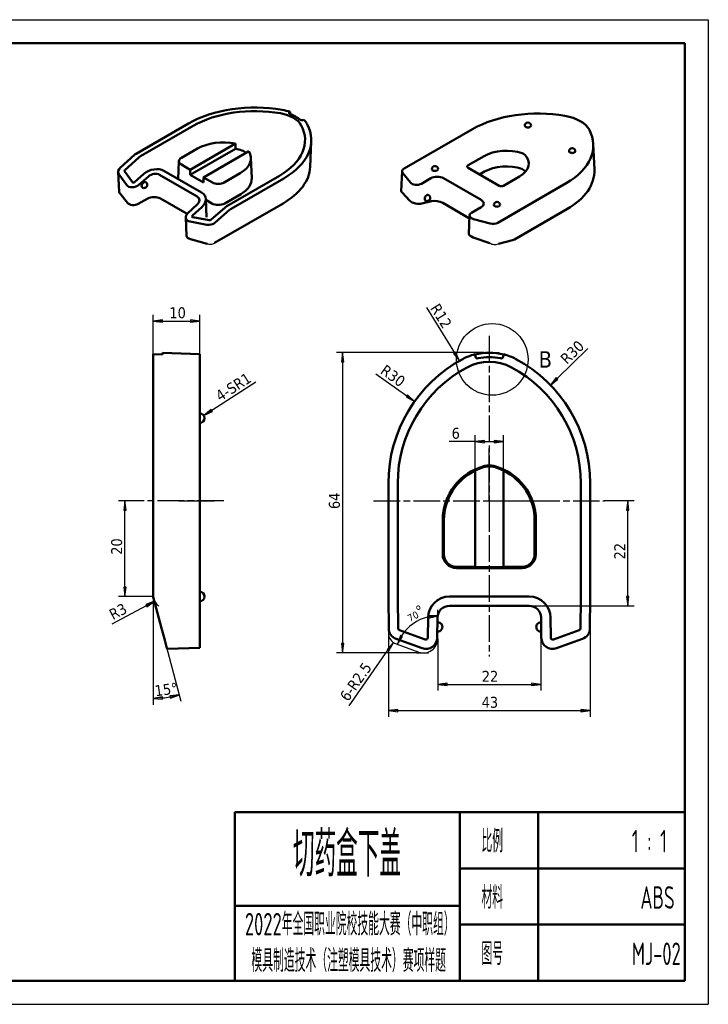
# Model space of a CAD drawing. Header units: millimetres. Extents: x -18 to 278, y 2 to 211.
# Tile 2 of 2: x 132 to 278, y 2 to 211. Entities that reach past the tile are written whole.
import ezdxf

# ---------------------------------------------------------------- set-up
doc = ezdxf.new("R2010")
doc.units = ezdxf.units.MM
doc.linetypes.add('CHAIN', pattern=[0.3543, 0.2362, -0.0295, 0.0591, -0.0295])
for name, color, linetype, lineweight in [('1轮廓实线层', 7, 'Continuous', 50), ('2细线层', 4, 'Continuous', 25), ('6文字层', 3, 'Continuous', 25), ('可见 (ISO)', 7, 'Continuous', 50), ('局部视图边界 (ISO)', 7, 'Continuous', 25), ('草图几何图元 (ISO)', 7, 'Continuous', 25)]:
    doc.layers.add(name, color=color, linetype=linetype, lineweight=lineweight)
doc.layers.add('中心线 (ISO)', color=1, linetype='Continuous', lineweight=25, true_color=0xff0000)
doc.styles.add('PC_TEXTSTYLE4', font='ISOCP.SHX', dxfattribs={"width": 0.707, "bigfont": 'GBCBIG.SHX'})
doc.styles.add('标签文本 (ISO)', font='tahoma.ttf')
doc.styles.add('注释文本 (ISO)', font='tahoma.ttf')
doc.dimstyles.new('默认 (GB)', dxfattribs={"dimscale": 0.666667, "dimtxt": 3.5, "dimasz": 3, "dimexe": 2, "dimexo": 0, "dimgap": 0.75, "dimtad": 1, "dimrnd": 1e-08, "dimdsep": 46, "dimtxsty": '注释文本 (ISO)', "dimblk": 'Filled-1', "dimcen": 0.09, "dimdle": 10, "dimclrd": 256, "dimclre": 256, "dimclrt": 256, "dimaunit": 1, "dimadec": 3, "dimazin": 2, "dimtfac": 1, "dimtmove": 0, "dimatfit": 3, "dimldrblk": 'Filled-1', "dimfxl": 1, "dimtolj": 1, "dimtzin": 0, "dimlwd": -1, "dimlwe": -1, "dimarcsym": 0})

# ---------------------------------------------------------------- blocks, each defined once
blk = doc.blocks.new('Filled-1')
at = {"color": 0}
for p, q in [((0, 0), (-1, 0.125)), ((-1, 0.125), (-1, -0.125)), ((-1, 0), (0, 0)), ((-1, -0.125), (0, 0))]:
    blk.add_line(p, q, dxfattribs=at)
at = {"color": 0, "flags": 128}
blk.add_lwpolyline([(-1, -0.125), (0, 0), (-1, 0.125), (-1, -0.125)], dxfattribs=at)
at = {"color": 0}
blk.add_solid([(-1, -0.125), (0, 0), (-1, 0.125), (-1, -0.125)], dxfattribs=at)
blk = doc.blocks.new('*D12')
at = {"layer": '2细线层'}
for p, q in [((230.49, 140.5), (199.09, 140.5)), ((200.43, 138.5), (200.43, 78.54)), ((216.19, 76.54), (199.09, 76.54))]:
    blk.add_line(p, q, dxfattribs=at)
at = {"layer": 'Defpoints', "color": 0}
for p in [(230.49, 140.5), (200.43, 76.54), (216.19, 76.54)]:
    blk.add_point(p, dxfattribs=at)
at = {"layer": '2细线层', "xscale": 2, "yscale": 2, "zscale": 2}
for p, rotation in [((200.43, 140.5), 90), ((200.43, 76.54), 270)]:
    blk.add_blockref('Filled-1', p, dxfattribs=dict(at, rotation=rotation))
at = {"layer": '2细线层', "insert": (197.5, 106.29), "char_height": 2.3333, "attachment_point": 1, "rotation": 90, "style": '注释文本 (ISO)'}
blk.add_mtext('\\A1; \\fTahoma|b0|i0;\\H2.3333;64', dxfattribs=at)
blk = doc.blocks.new('*D13')
at = {"layer": '2细线层'}
blk.add_line((218.27, 150.12), (224.29, 140.43), dxfattribs=at)
at = {"layer": 'Defpoints', "color": 0}
for p in [(225.34, 138.73), (231.68, 128.54)]:
    blk.add_point(p, dxfattribs=at)
at = {"layer": '2细线层', "xscale": 2, "yscale": 2, "zscale": 2, "rotation": 301.8476330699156}
blk.add_blockref('Filled-1', (225.34, 138.73), dxfattribs=at)
at = {"layer": '2细线层', "insert": (220.98, 151.21), "char_height": 2.333, "attachment_point": 1, "rotation": 301.8476, "style": '注释文本 (ISO)'}
blk.add_mtext('\\A1;R12', dxfattribs=at)
blk = doc.blocks.new('*D14')
at = {"layer": '2细线层'}
blk.add_line((207.52, 136), (214.14, 131.27), dxfattribs=at)
at = {"layer": 'Defpoints', "color": 0}
for p in [(215.76, 130.11), (240.18, 112.67)]:
    blk.add_point(p, dxfattribs=at)
at = {"layer": '2细线层', "xscale": 2, "yscale": 2, "zscale": 2, "rotation": 324.4591692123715}
blk.add_blockref('Filled-1', (215.76, 130.11), dxfattribs=at)
at = {"layer": '2细线层', "insert": (209.63, 138.09), "char_height": 2.333, "attachment_point": 1, "rotation": 324.4592, "style": '注释文本 (ISO)'}
blk.add_mtext('\\A1;R30', dxfattribs=at)
blk = doc.blocks.new('*D15')
at = {"layer": '2细线层'}
for p, q in [((210.18, 88.94), (210.18, 62.92)), ((253.18, 88.94), (253.18, 62.92)), ((212.18, 64.25), (251.18, 64.25))]:
    blk.add_line(p, q, dxfattribs=at)
at = {"layer": 'Defpoints', "color": 0}
for p in [(210.18, 88.94), (253.18, 88.94), (253.18, 64.25)]:
    blk.add_point(p, dxfattribs=at)
at = {"layer": '2细线层', "xscale": 2, "yscale": 2, "zscale": 2, "rotation": 180}
blk.add_blockref('Filled-1', (210.18, 64.25), dxfattribs=at)
at = {"layer": '2细线层', "xscale": 2, "yscale": 2, "zscale": 2}
blk.add_blockref('Filled-1', (253.18, 64.25), dxfattribs=at)
at = {"layer": '2细线层', "insert": (230.05, 67.18), "char_height": 2.333, "attachment_point": 1, "style": '注释文本 (ISO)'}
blk.add_mtext('\\A1;43', dxfattribs=at)
blk = doc.blocks.new('*D16')
at = {"layer": '2细线层'}
for p, q in [((242.68, 81.04), (242.68, 68.49)), ((220.68, 79.54), (220.68, 68.49)), ((222.68, 69.82), (240.68, 69.82))]:
    blk.add_line(p, q, dxfattribs=at)
at = {"layer": 'Defpoints', "color": 0}
for p in [(242.68, 81.04), (220.68, 79.54), (242.68, 69.82)]:
    blk.add_point(p, dxfattribs=at)
at = {"layer": '2细线层', "xscale": 2, "yscale": 2, "zscale": 2, "rotation": 180}
blk.add_blockref('Filled-1', (220.68, 69.82), dxfattribs=at)
at = {"layer": '2细线层', "xscale": 2, "yscale": 2, "zscale": 2}
blk.add_blockref('Filled-1', (242.68, 69.82), dxfattribs=at)
at = {"layer": '2细线层', "insert": (230.08, 72.7), "char_height": 2.333, "attachment_point": 1, "style": '注释文本 (ISO)'}
blk.add_mtext('\\A1;22', dxfattribs=at)
blk = doc.blocks.new('*D17')
at = {"layer": '2细线层'}
blk.add_line((220.68, 80.32), (220.68, 85.73), dxfattribs=at)
blk.add_arc((220.68, 75.27), 9.13, 102.5753, 147.6065, dxfattribs=at)
at = {"layer": 'Defpoints', "color": 0}
for p in [(214.02, 81.52), (220.68, 80.32), (211.83, 78.46), (220.68, 75.27)]:
    blk.add_point(p, dxfattribs=at)
at = {"layer": '2细线层', "xscale": 2, "yscale": 2, "zscale": 2}
for p, rotation in [((220.68, 84.4), 6.287640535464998), ((212.09, 78.36), 243.8941231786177)]:
    blk.add_blockref('Filled-1', p, dxfattribs=dict(at, rotation=rotation))
at = {"layer": '2细线层', "insert": (212.91, 84.71), "char_height": 2.3333, "attachment_point": 1, "rotation": 28.3749, "style": '注释文本 (ISO)'}
blk.add_mtext(' {\\ftahoma|b0|i0|c0|p0;\\H0.665x;70}{%%D}', dxfattribs=at)
blk = doc.blocks.new('*D18')
at = {"layer": '2细线层'}
blk.add_line((201.79, 65.28), (210.09, 77.12), dxfattribs=at)
at = {"layer": 'Defpoints', "color": 0}
for p in [(212.68, 80.81), (211.24, 78.76)]:
    blk.add_point(p, dxfattribs=at)
at = {"layer": '2细线层', "xscale": 2, "yscale": 2, "zscale": 2, "rotation": 54.95372422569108}
blk.add_blockref('Filled-1', (211.24, 78.76), dxfattribs=at)
at = {"layer": '2细线层', "insert": (199.67, 67.37), "char_height": 2.3333, "attachment_point": 1, "rotation": 54.9537, "style": '注释文本 (ISO)'}
blk.add_mtext('\\A1;\\fTahoma|b0|i0;\\H2.3333;6-R2.5', dxfattribs=at)
blk = doc.blocks.new('*D27')
at = {"layer": '2细线层'}
blk.add_line((252.66, 141.35), (246.11, 134.98), dxfattribs=at)
at = {"layer": 'Defpoints', "color": 0}
for p in [(244.68, 133.59), (223.18, 112.67)]:
    blk.add_point(p, dxfattribs=at)
at = {"layer": '2细线层', "xscale": 2, "yscale": 2, "zscale": 2, "rotation": 224.2061893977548}
blk.add_blockref('Filled-1', (244.68, 133.59), dxfattribs=at)
at = {"layer": '2细线层', "insert": (246.58, 139.53), "char_height": 2.333, "attachment_point": 1, "rotation": 44.2062, "style": '注释文本 (ISO)'}
blk.add_mtext('\\A1;R30', dxfattribs=at)
blk = doc.blocks.new('*D28')
at = {"layer": '2细线层'}
for p, q in [((256.24, 108.96), (262.51, 108.96)), ((261.17, 88.56), (261.17, 106.96)), ((240.18, 86.56), (262.51, 86.56))]:
    blk.add_line(p, q, dxfattribs=at)
at = {"layer": 'Defpoints', "color": 0}
for p in [(256.24, 108.96), (261.17, 108.96), (240.18, 86.56)]:
    blk.add_point(p, dxfattribs=at)
at = {"layer": '2细线层', "xscale": 2, "yscale": 2, "zscale": 2}
for p, rotation in [((261.17, 108.96), 90), ((261.17, 86.56), 270)]:
    blk.add_blockref('Filled-1', p, dxfattribs=dict(at, rotation=rotation))
at = {"layer": '2细线层', "insert": (258.29, 95.57), "char_height": 2.3333, "attachment_point": 1, "rotation": 90, "style": '注释文本 (ISO)'}
blk.add_mtext('\\A1; \\fTahoma|b0|i0;\\H2.3333;22', dxfattribs=at)
blk = doc.blocks.new('*D29')
at = {"layer": '2细线层'}
for p, q in [((228.68, 115.32), (228.68, 122.89)), ((234.68, 115.32), (234.68, 122.89)), ((228.68, 121.55), (223.15, 121.55)), ((230.68, 121.55), (232.68, 121.55))]:
    blk.add_line(p, q, dxfattribs=at)
at = {"layer": 'Defpoints', "color": 0}
for p in [(234.68, 121.55), (228.68, 115.32), (234.68, 115.32)]:
    blk.add_point(p, dxfattribs=at)
at = {"layer": '2细线层', "xscale": 2, "yscale": 2, "zscale": 2, "rotation": 180}
blk.add_blockref('Filled-1', (228.68, 121.55), dxfattribs=at)
at = {"layer": '2细线层', "xscale": 2, "yscale": 2, "zscale": 2}
blk.add_blockref('Filled-1', (234.68, 121.55), dxfattribs=at)
at = {"layer": '2细线层', "insert": (223.65, 124.48), "char_height": 2.333, "attachment_point": 1, "style": '注释文本 (ISO)'}
blk.add_mtext('\\A1;6', dxfattribs=at)
blk = doc.blocks.new('*D31')
at = {"layer": '2细线层'}
for p, q in [((158.07, 108.92), (152.72, 108.92)), ((154.05, 90.54), (154.05, 106.92)), ((160.04, 88.54), (152.72, 88.54))]:
    blk.add_line(p, q, dxfattribs=at)
at = {"layer": 'Defpoints', "color": 0}
for p in [(154.05, 108.92), (158.07, 108.92), (160.04, 88.54)]:
    blk.add_point(p, dxfattribs=at)
at = {"layer": '2细线层', "xscale": 2, "yscale": 2, "zscale": 2}
for p, rotation in [((154.05, 108.92), 90), ((154.05, 88.54), 270)]:
    blk.add_blockref('Filled-1', p, dxfattribs=dict(at, rotation=rotation))
at = {"layer": '2细线层', "insert": (151.12, 96.56), "char_height": 2.3333, "attachment_point": 1, "rotation": 90, "style": '注释文本 (ISO)'}
blk.add_mtext('\\A1; \\fTahoma|b0|i0;\\H2.3333;20', dxfattribs=at)
blk = doc.blocks.new('*D32')
at = {"layer": '2细线层'}
blk.add_line((151.35, 82.71), (158.63, 86.59), dxfattribs=at)
blk.add_arc((163.04, 88.94), 3, 195, 233.7106, dxfattribs=at)
at = {"layer": 'Defpoints', "color": 0}
for p in [(163.04, 88.94), (160.39, 87.53)]:
    blk.add_point(p, dxfattribs=at)
at = {"layer": '2细线层', "xscale": 2, "yscale": 2, "zscale": 2, "rotation": 28.0314606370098}
blk.add_blockref('Filled-1', (160.39, 87.53), dxfattribs=at)
at = {"layer": '2细线层', "insert": (150.41, 85.53), "char_height": 2.333, "attachment_point": 1, "rotation": 28.0315, "style": '注释文本 (ISO)'}
blk.add_mtext('\\A1;R3', dxfattribs=at)
blk = doc.blocks.new('*D33')
at = {"layer": '2细线层'}
blk.add_line((181.92, 134.18), (172.56, 128.16), dxfattribs=at)
at = {"layer": 'Defpoints', "color": 0}
for p in [(170.04, 126.54), (170.88, 127.08)]:
    blk.add_point(p, dxfattribs=at)
at = {"layer": '2细线层', "xscale": 2, "yscale": 2, "zscale": 2, "rotation": 212.7369676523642}
blk.add_blockref('Filled-1', (170.88, 127.08), dxfattribs=at)
at = {"layer": '2细线层', "insert": (173.09, 131.97), "char_height": 2.3333, "attachment_point": 1, "rotation": 32.737, "style": '注释文本 (ISO)'}
blk.add_mtext('\\A1;\\fTahoma|b0|i0;\\H2.3333;4-SR1', dxfattribs=at)
blk = doc.blocks.new('*D35')
at = {"layer": '2细线层'}
for p, q in [((160.04, 139.12), (160.04, 148.55)), ((162.04, 147.22), (168.04, 147.22)), ((170.04, 138.81), (170.04, 148.55))]:
    blk.add_line(p, q, dxfattribs=at)
at = {"layer": 'Defpoints', "color": 0}
for p in [(170.04, 147.22), (160.04, 139.12), (170.04, 138.81)]:
    blk.add_point(p, dxfattribs=at)
at = {"layer": '2细线层', "xscale": 2, "yscale": 2, "zscale": 2, "rotation": 180}
blk.add_blockref('Filled-1', (160.04, 147.22), dxfattribs=at)
at = {"layer": '2细线层', "xscale": 2, "yscale": 2, "zscale": 2}
blk.add_blockref('Filled-1', (170.04, 147.22), dxfattribs=at)
at = {"layer": '2细线层', "insert": (163.53, 150.15), "char_height": 2.333, "attachment_point": 1, "style": '注释文本 (ISO)'}
blk.add_mtext('\\A1;10', dxfattribs=at)
blk = doc.blocks.new('*D37')
at = {"layer": '2细线层'}
for p, q in [((160.04, 88.53), (160.04, 65.49)), ((160.14, 88.16), (166, 66.28))]:
    blk.add_line(p, q, dxfattribs=at)
blk.add_arc((160.04, 88.54), 21.71, 275.279, 279.721, dxfattribs=at)
at = {"layer": 'Defpoints', "color": 0}
for p in [(160.04, 88.54), (160.04, 88.53), (160.14, 88.16), (163.81, 67.16)]:
    blk.add_point(p, dxfattribs=at)
at = {"layer": '2细线层', "xscale": 2, "yscale": 2, "zscale": 2}
for p, rotation in [((160.04, 66.83), 182.6394750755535), ((165.66, 67.57), 12.36052492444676)]:
    blk.add_blockref('Filled-1', p, dxfattribs=dict(at, rotation=rotation))
at = {"layer": '2细线层', "insert": (160.26, 69.58), "char_height": 2.333, "attachment_point": 1, "rotation": 7.5, "style": '注释文本 (ISO)'}
blk.add_mtext('15%%D', dxfattribs=at)
blk = doc.blocks.new('二维局部视图0')
at = {"layer": '局部视图边界 (ISO)'}
blk.add_circle((348.45, 192.07), 11.44, dxfattribs=at)
at = {"layer": '局部视图边界 (ISO)', "insert": (363.29, 189.44), "char_height": 5.25, "attachment_point": 7, "style": '标签文本 (ISO)'}
blk.add_mtext('B', dxfattribs=at)

msp = doc.modelspace()

# ---------------------------------------------------------------- linework, layer by layer
for points in [[(171.5445, 163.6911), (172.3311, 163.5783), (173.1643, 163.856)], [(231.778, 163.7848), (232.607, 163.5262), (233.6072, 163.6332)]]:
    msp.add_spline(points, degree=3)
at = {"layer": '1轮廓实线层'}
for p, q in [((273.3333, 206.417), (6.6667, 206.417)), ((273.3333, 206.417), (273.3333, 6.6667)), ((177.4532, 6.6667), (177.4532, 42.6217)), ((273.3333, 42.6217), (177.4532, 42.6217)), ((225.3933, 6.6667), (225.3933, 42.6217)), ((242.0965, 42.6217), (242.0965, 6.6667)), ((273.3333, 6.6667), (273.3333, 42.6217)), ((225.3933, 30.6367), (273.3333, 30.6367)), ((177.4532, 22.6467), (225.3933, 22.6467)), ((225.3933, 18.6517), (273.3333, 18.6517)), ((6.6667, 6.6667), (273.3333, 6.6667)), ((177.4532, 6.6667), (273.3333, 6.6667))]:
    msp.add_line(p, q, dxfattribs=at)
at = {"layer": '2细线层'}
for p, q in [((-18.3021, 211.4107), (278.3271, 211.4107)), ((278.3271, 211.4107), (278.3271, 1.6729)), ((-18.3021, 1.6729), (278.3271, 1.6729))]:
    msp.add_line(p, q, dxfattribs=at)
at = {"layer": '中心线 (ISO)', "linetype": 'CHAIN', "ltscale": 23.990969}
for p, q in [((231.6751, 144.0836), (231.6751, 75.7833)), ((175.1458, 108.9206), (158.0727, 108.9206)), ((207.0074, 108.9555), (256.2445, 108.9555))]:
    msp.add_line(p, q, dxfattribs=at)
at = {"layer": '可见 (ISO)'}
for p, q in [((189.0712, 191.6148), (189.2414, 191.7851)), ((189.2414, 191.7851), (189.2321, 191.3372)), ((156.4368, 182.8579), (167.6266, 189.3183)), ((157.3802, 182.3132), (168.57, 188.7737)), ((192.1696, 190.0945), (191.8747, 189.9962)), ((213.5313, 179.6797), (228.0994, 188.0906)), ((177.5947, 185.0032), (167.9635, 179.4427)), ((193.5161, 180.055), (193.7488, 185.495)), ((253.8242, 184.9293), (254.0569, 179.4893)), ((153.0884, 179.9025), (156.0725, 182.5899)), ((166.0779, 181.9749), (169.4975, 183.9492)), ((177.6311, 183.9356), (167.9306, 178.335)), ((170.792, 177.8097), (180.4231, 183.3702)), ((157.0159, 182.0453), (154.0318, 179.3579)), ((165.5606, 181.2783), (165.3976, 177.4693)), ((167.9635, 179.4427), (166.0779, 180.5313)), ((180.8703, 181.9773), (181.0565, 177.6254)), ((227.1648, 180.3926), (230.5843, 182.3669)), ((152.8036, 174.7633), (152.6241, 178.9607)), ((154.4376, 176.1878), (152.7777, 178.5154)), ((153.9763, 179.11), (155.6362, 176.7824)), ((156.0822, 176.7928), (158.1147, 178.5675)), ((169.4587, 173.7563), (161.4437, 178.3838)), ((170.3934, 174.5851), (162.3783, 179.2126)), ((167.9306, 178.335), (167.9635, 179.4427)), ((170.759, 176.702), (167.9306, 178.335)), ((178.5975, 178.6953), (175.1779, 176.721)), ((213.1117, 179.1147), (212.9316, 174.9051)), ((214.8943, 176.7032), (213.2456, 178.7444)), ((233.7644, 176.0379), (227.1648, 179.8483)), ((230.6831, 179.0439), (229.6205, 178.4304)), ((159.0581, 178.0228), (157.0256, 176.2481)), ((170.759, 176.702), (170.792, 177.8097)), ((172.6776, 176.721), (170.792, 177.8097)), ((186.9537, 178.1599), (175.7638, 171.6994)), ((187.897, 177.6152), (176.7072, 171.1548)), ((219.2214, 177.6302), (217.2077, 176.4676)), ((229.9227, 173.0028), (221.9076, 177.6302)), ((248.0405, 176.5775), (233.4724, 168.1666)), ((238.1268, 178.0122), (234.7072, 176.0379)), ((152.9375, 174.4338), (154.5862, 172.3925)), ((175.3096, 172.2903), (178.7292, 174.2646)), ((213.0858, 174.5768), (214.7457, 172.8279)), ((156.8996, 172.157), (158.9133, 173.3196)), ((161.5996, 173.3196), (167.2974, 170.0299)), ((167.475, 170.2151), (169.4698, 172.0116)), ((171.279, 173.2231), (171.4463, 169.3133)), ((171.2879, 173.0167), (172.5459, 172.2903)), ((173.1643, 163.856), (187.7324, 172.2669)), ((217.3337, 172.2312), (219.3662, 172.7599)), ((221.7518, 172.3861), (227.4623, 169.0891)), ((170.4132, 171.4669), (168.4184, 169.6705)), ((172.3557, 168.7786), (175.3961, 171.4334)), ((176.3395, 170.8888), (173.2991, 168.2339)), ((227.909, 170.2893), (229.9227, 171.4518)), ((237.0153, 164.5787), (248.2051, 171.0392)), ((167.1814, 165.3728), (167.0142, 169.2805)), ((171.4699, 167.7235), (167.9395, 168.3924)), ((168.4984, 169.3563), (172.0288, 168.6874)), ((227.4895, 169.7243), (227.3218, 165.8045)), ((231.8525, 168.0017), (228.3169, 168.9536)), ((168.0088, 164.643), (171.5445, 163.6911)), ((228.2476, 165.0325), (231.778, 163.7848)), ((233.6072, 163.6332), (236.6476, 164.424)), ((162.0393, 140.0627), (160.0393, 140.1302)), ((160.0393, 139.1168), (160.0393, 140.1302)), ((160.0393, 112.6725), (160.0393, 139.1168)), ((162.0393, 140.0627), (162.0393, 140.4692)), ((170.0393, 140.1899), (162.0393, 140.4692)), ((170.0393, 140.1899), (170.0393, 138.809)), ((170.0393, 138.809), (170.0393, 112.6725)), ((228.7015, 139.6367), (228.5692, 140.1302)), ((234.7809, 140.1302), (234.6487, 139.6367)), ((228.6751, 115.3178), (228.6751, 94.8871)), ((234.6751, 94.8871), (234.6751, 115.3178)), ((160.0393, 112.6725), (160.0393, 88.9353)), ((170.0393, 81.7689), (170.0393, 112.6725)), ((210.1751, 88.9353), (210.1751, 112.6725)), ((212.1763, 88.9353), (212.1763, 112.6725)), ((251.1738, 112.6725), (251.1738, 88.9353)), ((253.1751, 112.6725), (253.1751, 88.9353)), ((221.7437, 104.7931), (221.7437, 97.5391)), ((222.0231, 97.5391), (222.0231, 104.7931)), ((241.3271, 104.7931), (241.3271, 97.5391)), ((241.6064, 97.5391), (241.6064, 104.7931)), ((228.6751, 94.8871), (224.6751, 94.8871)), ((224.6751, 94.6077), (238.6751, 94.6077)), ((228.6751, 94.8172), (228.6751, 94.8871)), ((234.6751, 94.8172), (228.6751, 94.8172)), ((234.6751, 94.8172), (234.6751, 94.8871)), ((238.6751, 94.8871), (234.6751, 94.8871)), ((160.0393, 88.5403), (160.0652, 88.5412)), ((160.1415, 88.1588), (160.0393, 88.5403)), ((160.1415, 88.1588), (161.8537, 81.7689)), ((210.2384, 81.7689), (210.1786, 88.1588)), ((212.1799, 88.1588), (212.2396, 81.7689)), ((240.1763, 88.5403), (223.1738, 88.5403)), ((251.1105, 81.7689), (251.1703, 88.1588)), ((253.1715, 88.1588), (253.1117, 81.7689)), ((240.1763, 86.5576), (223.1738, 86.5576)), ((218.5905, 79.7675), (218.6305, 84.0391)), ((220.6317, 84.0391), (220.5918, 79.7675)), ((242.7584, 79.7675), (242.7184, 84.0391)), ((244.7196, 84.0391), (244.7596, 79.7675)), ((162.4618, 79.4991), (161.8537, 81.7689)), ((170.0393, 81.7689), (170.0393, 79.7478)), ((170.0393, 77.7464), (170.0393, 79.7478)), ((212.5274, 81.3633), (218.0326, 79.3793)), ((245.3176, 79.3793), (250.8227, 81.3633)), ((162.4618, 79.4991), (162.9934, 77.5152)), ((170.0393, 77.6167), (163.0318, 77.372)), ((170.0393, 77.7464), (170.0393, 77.6167)), ((217.3541, 77.5152), (211.8489, 79.4991)), ((251.5012, 79.4991), (245.9961, 77.5152)), ((163.0318, 77.372), (162.9934, 77.5152))]:
    msp.add_line(p, q, dxfattribs=at)
for centre, radius, start, end in [((239.8927, 188.8297), 0.6667, 0, 180), ((249.3208, 183.3864), 0.6667, 0, 180), ((220.0937, 179.5761), 0.6667, 0, 180), ((158.1351, 176.2184), 0.6667, 229.841019, 66.753945), ((218.4432, 173.4527), 0.6667, 233.003933, 70.522047), ((233.293, 171.9555), 0.6667, 0, 180), ((240.1751, 112.6725), 30, 118.178643, 180), ((231.6751, 128.5391), 12, 105, 118.178643), ((231.6751, 128.5391), 9.9988, 61.821357, 118.178643), ((231.6751, 128.5391), 11.9302, 75, 105), ((229.1844, 139.7661), 0.5, 195, 282.508094), ((231.6751, 128.5391), 11, 77.491906, 102.508094), ((234.1657, 139.7661), 0.5, 257.491906, 345), ((231.6751, 128.5391), 12, 61.821357, 75), ((223.1751, 112.6725), 30, 0, 61.821357), ((240.1751, 112.6725), 27.9988, 118.178643, 180), ((223.1751, 112.6725), 27.9988, 0, 61.821357), ((170.0393, 126.5391), 1, 270, 90), ((233.6751, 104.7931), 11.9314, 104.477512, 180), ((233.6751, 104.7931), 11.7219, 104.477512, 115.249049), ((231.6751, 112.5391), 3.9314, 75.522488, 104.477512), ((231.6751, 112.5391), 3.7219, 75.522488, 104.477512), ((229.6751, 104.7931), 11.7219, 64.750951, 75.522488), ((229.6751, 104.7931), 11.9314, 0, 75.522488), ((233.6751, 104.7931), 11.652, 115.411121, 180), ((229.6751, 104.7931), 11.652, 0, 64.588879), ((224.6751, 97.5391), 2.9314, 180, 270), ((224.6751, 97.5391), 2.652, 180, 270), ((238.6751, 97.5391), 2.9314, 270, 0), ((238.6751, 97.5391), 2.652, 270, 0), ((163.0393, 88.9353), 3, 180, 195), ((170.0393, 88.5391), 1, 270, 90), ((220.6738, 82.0391), 1, 265.976491, 92.951308), ((242.6763, 82.0391), 1, 87.048692, 274.023509)]:
    msp.add_arc(centre, radius, start, end, dxfattribs=at)
for centre, major_axis, ratio, start_param, end_param in [((181.7688, 181.1533), (20, 0), 0.57735027, 1.27720826, 2.35619449), ((181.7688, 181.1533), (18.6659, 0), 0.57735027, 1.27720826, 2.35619449), ((185.2414, 187.7851), (6.6659, 0), 0.57735027, 0.29358807, 1.27720826), ((185.2414, 187.7851), (8, 0), 0.57735027, 1.04719755, 1.27720826), ((189.3598, 191.5186), (-0.3333, 0), 0.57735027, 5.75958653, 7.28689089), ((185.2414, 187.7851), (-7.3333, 0), 0.57735027, 3.7086834, 4.14529823), ((242.0769, 180.0206), (19.7672, 0), 0.57735027, 1.27720826, 2.35619449), ((245.5495, 186.6524), (7.7672, 0), 0.57735027, 0.29358807, 1.27720826), ((173.7549, 185.7802), (18.6659, 0), 0.57735027, 5.49778714, 6.57677338), ((173.7549, 185.7802), (20, 0), 0.57735027, 5.49778714, 6.57677338), ((191.708, 190.1629), (0.3333, 0), 0.57735027, 3.7086834, 5.23598776), ((185.2414, 187.7851), (8, 0), 0.57735027, 0.29358807, 0.52359878), ((239.8927, 188.8297), (0.6667, 0), 0.57735027, 3.14159265, 6.28318531), ((234.063, 184.6475), (19.7672, 0), 0.57735027, 5.49778714, 6.57677338), ((174.9903, 180.7779), (7.768, 0), 0.57735027, 1.22890589, 2.35619449), ((156.4862, 181.1964), (-0.9455, -1.7631), 0.59713441, 3.90827559, 4.17007498), ((174.9903, 179.6893), (-7.8146, 0), 0.57735027, 4.17967107, 4.36766985), ((173.1047, 181.8666), (7.768, 0), 0.57735027, 5.49778714, 6.62507574), ((177.699, 182.3418), (-2.4812, 0), 0.57735027, 3.67431056, 4.17967107), ((173.1047, 180.7779), (-7.8146, 0), 0.57735027, 3.66817889, 3.67431056), ((235.2984, 179.6452), (6.6667, 0), 0.57735027, 1.03807842, 2.35619449), ((233.4128, 180.7339), (6.6667, 0), 0.57735027, 5.49778714, 6.81590322), ((238.0071, 182.2978), (1.3333, 0), 0.57735027, 0.53271791, 1.03807842), ((249.3208, 183.3864), (0.6667, 0), 0.57735027, 3.14159265, 6.28318531), ((157.4296, 180.6517), (0.9455, 1.7631), 0.59713441, 0.76668294, 1.02848233), ((167.3281, 181.2531), (-1.768, 0), 0.57735027, 5.49778714, 7.06858347), ((227.6362, 180.1204), (-0.6667, 0), 0.57735027, 5.49778714, 7.06858347), ((235.2984, 176.3793), (-6.527, 0), 0.57735027, 4.17967107, 5.49778714), ((154.2478, 179.2489), (-1.5863, -0.5018), 0.6978888, 5.28982734, 6.50538702), ((154.239, 179.2411), (0.2835, 0.0897), 0.6978888, 2.14823468, 3.36379437), ((160.2364, 177.3132), (2.9579, 0.9357), 0.6978888, 0.56808123, 2.12952043), ((160.2452, 177.321), (1.655, 0.5236), 0.6978888, 0.56808123, 2.12952043), ((173.7549, 180.3369), (19.7672, 0), 0.57735027, 5.49778714, 6.25849008), ((214.5452, 179.0943), (-1.4339, 0), 0.57735027, 5.49778714, 6.71951762), ((220.0937, 179.5761), (0.6667, 0), 0.57735027, 3.14159265, 6.28318531), ((238.0071, 179.0318), (-1.1937, 0), 0.57735027, 3.67431056, 4.17967107), ((233.4128, 177.4679), (-6.527, 0), 0.57735027, 3.56227867, 3.67431056), ((234.063, 179.2042), (20, 0), 0.57735027, 5.49778714, 6.30788053), ((155.8964, 176.9156), (1.5741, 0.498), 0.6978888, 3.36379437, 5.27111308), ((155.8876, 176.9078), (-0.2713, -0.0858), 0.6978888, 0.22220172, 2.12952043), ((158.0776, 176.2539), (-0.3477, -0.5629), 0.55684933, 3.22419344, 6.20058452), ((173.9277, 177.4428), (-1.768, 0), 0.57735027, 0.78539816, 2.35619449), ((173.1047, 177.512), (7.9543, 0), 0.57735027, 5.49778714, 6.30788053), ((216.1938, 177.053), (-1.4339, 0), 0.57735027, 0.43633231, 2.35619449), ((220.5645, 176.8548), (-1.8995, 0), 0.57735027, 3.92699082, 5.49778714), ((154.2371, 174.7837), (-1.4339, 0), 0.57735027, 0.02469522, 0.43633231), ((168.2514, 172.6857), (-2.9579, -0.9357), 0.6978888, 2.14823468, 3.70967388), ((214.5559, 174.6415), (1.6198, -0.3032), 0.4107571, 3.20036503, 3.65782282), ((218.3857, 173.4836), (-0.3131, -0.5829), 0.5971478, 3.23334082, 6.19143714), ((234.2358, 176.3101), (-0.6667, 0), 0.57735027, 0.78539816, 2.35619449), ((155.8858, 172.7424), (1.4339, 0), 0.57735027, 3.57792497, 5.49778714), ((160.2564, 172.5442), (1.8995, 0), 0.57735027, 0.78539816, 2.35619449), ((168.2602, 172.6935), (-1.655, -0.5236), 0.6978888, 2.14823468, 3.70967388), ((173.9277, 173.0882), (1.9543, 0), 0.57735027, 3.92699082, 5.49778714), ((216.2045, 172.8921), (-1.6073, 0.3009), 0.4107571, 0.51623016, 2.42354887), ((220.5533, 172.065), (1.6899, -0.3163), 0.4107571, 0.86210968, 2.42354887), ((228.5795, 172.2273), (1.8995, 0), 0.57735027, 5.49778714, 7.06858347), ((168.6255, 169.5665), (1.5741, 0.498), 0.6978888, 2.14823468, 4.05555339), ((175.7145, 170.0949), (-1.0505, -1.7026), 0.55686057, 3.94326714, 4.20506653), ((176.6578, 169.5503), (1.0505, 1.7026), 0.55686057, 0.80167448, 1.06347387), ((228.9229, 169.7039), (-1.4339, 0), 0.57735027, 5.49778714, 7.41764932), ((233.293, 171.9555), (0.6667, 0), 0.57735027, 3.14159265, 6.28318531), ((168.6167, 169.5587), (0.2713, 0.0858), 0.6978888, 2.14823468, 4.05555339), ((172.1612, 168.9066), (-1.5863, -0.5018), 0.6978888, 0.91396074, 2.12952043), ((172.1524, 168.8988), (-0.2835, -0.0897), 0.6978888, 0.91396074, 2.12952043), ((232.4585, 168.752), (-1.4339, 0), 0.57735027, 1.13446401, 2.35619449), ((228.9336, 165.543), (-1.6073, 0.3009), 0.4107571, 0.05877237, 1.20798919), ((168.6148, 165.3933), (-1.4339, 0), 0.57735027, 0.02469522, 1.13446401), ((236.9659, 166.2402), (-0.9455, -1.7631), 0.59713441, 0.50488355, 0.76668294), ((210.2798, 88.9353), (0, -3), 0.03492077, 4.71238898, 4.97418837), ((212.281, 88.9353), (0, 3), 0.03492077, 1.57079633, 1.83259571), ((223.1738, 83.9966), (0, 4.5437), 0.99995622, 6.28318531, 7.84462451), ((240.1763, 83.9966), (0, -4.5437), 0.99995622, 1.58015346, 3.14159265), ((251.0691, 88.9353), (0, -3), 0.03492077, 1.30899694, 1.57079633), ((253.0703, 88.9353), (0, 3), 0.03492077, 4.45058959, 4.71238898), ((223.1738, 84.0153), (0, -2.5423), 0.99995622, 3.14159265, 4.70303185), ((240.1763, 84.0153), (0, 2.5423), 0.99995622, 4.72174611, 6.28318531), ((212.6751, 81.7917), (0, -2.4369), 0.99995622, 4.72174611, 5.9373058), ((212.6751, 81.7729), (0, -0.4355), 0.99995622, 4.72174611, 5.9373058), ((218.1738, 79.7901), (0, 2.4181), 0.99995622, 2.79571314, 4.70303185), ((218.1738, 79.7714), (0, 0.4167), 0.99995622, 2.79571314, 4.70303185), ((245.1763, 79.7901), (0, 2.4181), 0.99995622, 1.58015346, 3.48747217), ((245.1763, 79.7714), (0, -0.4167), 0.99995622, 4.72174611, 6.62906482), ((250.6751, 81.7729), (0, 0.4355), 0.99995622, 3.48747217, 4.70303185), ((250.6751, 81.7917), (0, -2.4369), 0.99995622, 0.34587951, 1.5614392)]:
    msp.add_ellipse(centre, major_axis=major_axis, ratio=ratio, start_param=start_param, end_param=end_param, dxfattribs=at)
for points, weights in [([(177.6311, 183.9356), (177.6128, 184.4714), (177.5947, 185.0032)], [3.12592130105, 3.13248689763, 3.13903197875]), ([(228.6751, 115.3951), (228.6751, 115.3563), (228.6751, 115.3178)], [3.12592130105, 3.13248689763, 3.13903197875]), ([(234.6751, 115.3178), (234.6751, 115.3563), (234.6751, 115.3951)], [3.13903197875, 3.13248689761, 3.125921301])]:
    msp.add_rational_spline(points, weights, degree=2, dxfattribs=at)
at = {"layer": '草图几何图元 (ISO)'}
for p, q in [((230.489, 140.5042), (233.7567, 140.5042)), ((231.6751, 108.9555), (231.6751, 120.0582)), ((165.5393, 108.9206), (173.1458, 108.9206)), ((231.6751, 108.9555), (244.9242, 108.9555)), ((231.6751, 108.9206), (231.6751, 103.4388)), ((231.6751, 108.9206), (231.6751, 103.803)), ((160.0393, 88.9353), (160.0393, 88.5403)), ((160.0393, 88.9353), (160.0393, 72.128)), ((160.1415, 88.1588), (160.0393, 88.5403)), ((210.1751, 88.9003), (210.1751, 80.8083)), ((220.6751, 80.3153), (220.6751, 79.5379)), ((211.8275, 78.4564), (216.658, 76.7155)), ((216.1862, 76.5379), (218.6922, 76.5379))]:
    msp.add_line(p, q, dxfattribs=at)
for centre, radius, start, end in [((212.6751, 80.8083), 2.5, 180, 250.181764), ((217.6751, 79.5379), 3, 250.181764, 0)]:
    msp.add_arc(centre, radius, start, end, dxfattribs=at)

# ---------------------------------------------------------------- block references
at = {"layer": '局部视图边界 (ISO)', "xscale": 0.6666666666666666, "yscale": 0.6666666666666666, "zscale": 0.6666666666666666}
msp.add_blockref('二维局部视图0', (0, 11), dxfattribs=at)

# ---------------------------------------------------------------- texts
at = {"layer": '6文字层', "style": 'PC_TEXTSTYLE4', "width": 0.667}
for s, height, p in [('切药盒下盖', 9.58801, (189.8433, 28.8361)), ('比例               1 : 1', 4.794007, (230.0063, 34.0215)), ('材料                ABS', 4.794007, (230.0063, 22.0365)), ('2022年全国职业院校技能大赛（中职组）                          ', 4.794007, (179.6045, 16.3518)), ('图号               MJ-02', 4.794007, (230.0063, 10.0515)), ('模具制造技术（注塑模具技术）赛项样题', 4.794007, (181.0088, 8.5671))]:
    msp.add_text(s, height=height, dxfattribs=at).set_placement(p)

# ---------------------------------------------------------------- dimensions: what is measured, and where the dimension line sits
at = {"layer": '2细线层'}
for center, mpoint, picture, middle in [((231.6751, 128.5391), (225.3431, 138.7325), '*D13', (219.886, 147.5176)), ((223.1751, 112.6725), (244.6801, 133.5897), '*D27', (250.4654, 139.2169)), ((163.0393, 88.9353), (160.3912, 87.5254), '*D32', (153.255, 83.726))]:
    dim = msp.add_radius_dim(center=center, mpoint=mpoint, dimstyle='默认 (GB)', override={"dimgap": 0.75, "dimdec": 2, "dimlfac": 1, "dimcen": 0, "dimtol": 0, "dimlim": 0, "dimtp": 0, "dimtm": 0, "dimtdec": 2, "dimtofl": 0}, dxfattribs=at)
    dim.commit()
    dim.dimension.update_dxf_attribs({"geometry": picture, "text_midpoint": middle, "dimtype": 164})
for base, p1, p2, override, picture, middle in [((170.0393, 147.2192), (160.0393, 139.1168), (170.0393, 138.809), {"dimgap": 0.75, "dimdec": 2, "dimtol": 0, "dimlim": 0, "dimtp": 0, "dimtm": 0, "dimtdec": 2, "dimtofl": 0, "dimatfit": 1}, '*D35', (165.0393, 147.2192)), ((234.6751, 121.5537), (228.6751, 115.3178), (234.6751, 115.3178), {"dimgap": 0.75, "dimdec": 2, "dimtol": 0, "dimlim": 0, "dimtp": 0, "dimtm": 0, "dimtdec": 2, "dimtofl": 0, "dimatfit": 2}, '*D29', (224.4063, 121.5537)), ((242.6763, 69.8195), (220.6751, 79.5379), (242.6763, 81.0391), {"dimgap": 0.75, "dimdec": 2, "dimtol": 0, "dimlim": 0, "dimtp": 0, "dimtm": 0, "dimtdec": 2, "dimtofl": 0, "dimatfit": 1}, '*D16', (231.6757, 69.8195))]:
    dim = msp.add_linear_dim(base=base, p1=p1, p2=p2, angle=180, dimstyle='默认 (GB)', override=override, dxfattribs=at)
    dim.commit()
    dim.dimension.update_dxf_attribs({"geometry": picture, "text_midpoint": middle, "dimtype": 160})
for base, p1, p2, angle, text, picture, middle in [((200.4254, 76.5379), (230.489, 140.5042), (216.1862, 76.5379), 270, ' \\fTahoma|b0|i0;\\H2.3333;64', '*D12', (200.4254, 108.5036)), ((154.0532, 108.9206), (160.0393, 88.5403), (158.0727, 108.9206), 90, ' \\fTahoma|b0|i0;\\H2.3333;20', '*D31', (154.0532, 98.7479)), ((261.1719, 108.9555), (240.1763, 86.5576), (256.2445, 108.9555), 90, ' \\fTahoma|b0|i0;\\H2.3333;22', '*D28', (261.1719, 97.7566))]:
    dim = msp.add_linear_dim(base=base, p1=p1, p2=p2, angle=angle, text=text, dimstyle='默认 (GB)', override={"dimgap": 0.75, "dimdec": 2, "dimtol": 0, "dimlim": 0, "dimtp": 0, "dimtm": 0, "dimtdec": 2, "dimtofl": 0, "dimatfit": 1}, dxfattribs=at)
    dim.commit()
    dim.dimension.update_dxf_attribs({"geometry": picture, "text_midpoint": middle, "dimtype": 160})
dim = msp.add_radius_dim(center=(170.0393, 126.5391), mpoint=(170.8804, 127.0799), text='\\fTahoma|b0|i0;\\H2.3333;4-S<>', dimstyle='默认 (GB)', override={"dimgap": 0.75, "dimdec": 2, "dimlfac": 1, "dimcen": 0, "dimtol": 0, "dimlim": 0, "dimtp": 0, "dimtm": 0, "dimtdec": 2, "dimtofl": 0}, dxfattribs=at)
dim.commit()
dim.dimension.update_dxf_attribs({"geometry": '*D33', "text_midpoint": (177.1594, 133.1483)})
dim = msp.add_radius_dim(center=(240.1751, 112.6725), mpoint=(215.764, 130.1109), dimstyle='默认 (GB)', override={"dimgap": 0.75, "dimdec": 2, "dimlfac": 1, "dimcen": 0, "dimtol": 0, "dimlim": 0, "dimtp": 0, "dimtm": 0, "dimtdec": 2, "dimtofl": 0}, dxfattribs=at)
dim.commit()
dim.dimension.update_dxf_attribs({"geometry": '*D14', "text_midpoint": (211.0127, 135.6131)})
for base, center, p1, p2, text, override, picture, middle in [((163.81, 67.1553), (160.0393, 88.5403), (160.0393, 88.5336), (160.1415, 88.1588), '15%%D', {"dimgap": 0.75, "dimtad": 1, "dimlfac": 1, "dimpost": '<>', "dimse1": 0, "dimse2": 0, "dimsd1": 0, "dimsd2": 0, "dimadec": 3, "dimtol": 0, "dimlim": 0, "dimtp": 0, "dimtm": 0, "dimtdec": 2, "dimtofl": 1}, '*D37', (162.8736, 67.0111)), ((214.0204, 81.5197), (220.6751, 75.2679), (220.6751, 80.3153), (211.8275, 78.4564), ' {\\ftahoma|b0|i0|c0|p0;\\H0.665x;70}{%%D}', {"dimgap": 0.75, "dimtad": 1, "dimlfac": 1, "dimpost": '<>', "dimse1": 0, "dimse2": 1, "dimsd1": 0, "dimsd2": 0, "dimadec": 3, "dimtol": 0, "dimlim": 0, "dimtp": 0, "dimtm": 0, "dimtdec": 2, "dimtofl": 1}, '*D17', (216.3358, 83.3016))]:
    dim = msp.add_angular_dim_3p(base=base, center=center, p1=p1, p2=p2, text=text, dimstyle='默认 (GB)', override=override, dxfattribs=at)
    dim.commit()
    dim.dimension.update_dxf_attribs({"geometry": picture, "text_midpoint": middle, "dimtype": 165})
dim = msp.add_linear_dim(base=(253.1751, 64.2538), p1=(210.1751, 88.9353), p2=(253.1751, 88.9353), dimstyle='默认 (GB)', override={"dimgap": 0.75, "dimdec": 2, "dimtol": 0, "dimlim": 0, "dimtp": 0, "dimtm": 0, "dimtdec": 2, "dimtofl": 0, "dimatfit": 1}, dxfattribs=at)
dim.commit()
dim.dimension.update_dxf_attribs({"geometry": '*D15', "text_midpoint": (231.6751, 64.2538), "dimtype": 160})
dim = msp.add_radius_dim(center=(212.6751, 80.8083), mpoint=(211.2395, 78.7616), text='\\fTahoma|b0|i0;\\H2.3333;6-<>', dimstyle='默认 (GB)', override={"dimgap": 0.75, "dimdec": 2, "dimlfac": 1, "dimcen": 0, "dimtol": 0, "dimlim": 0, "dimtp": 0, "dimtm": 0, "dimtdec": 2, "dimtofl": 0}, dxfattribs=at)
dim.commit()
dim.dimension.update_dxf_attribs({"geometry": '*D18', "text_midpoint": (204.6805, 69.4104), "dimtype": 164})

doc.saveas('drawing.dxf')
